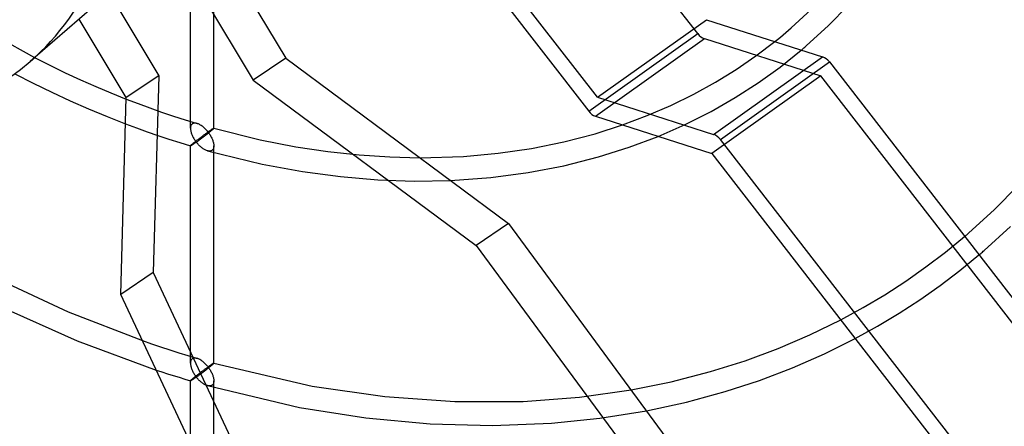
# Model space of a CAD drawing. Header units: millimetres. Extents: x -181 to 173, y -230 to 223.
# Tile 9 of 16: x 0 to 84, y -79 to -44. Entities that reach past the tile are written whole.
import ezdxf

# ---------------------------------------------------------------- set-up
doc = ezdxf.new("R2010")
doc.units = ezdxf.units.MM
doc.layers.add('HIDDEN', color=7, linetype='Continuous')
doc.layers.add('THICK', color=7, linetype='Continuous')

msp = doc.modelspace()

# ---------------------------------------------------------------- linework, layer by layer
at = {"layer": 'HIDDEN'}
for p, q in [((14.637, -53.366), (14.637, -34.746)), ((16.637, -53.366), (16.637, -34.746)), ((49.511, -50.707), (37.149, -34.776)), ((4.618, -36.709), (11.916, -48.86)), ((-4.052, -44.339), (1.278, -47.311)), ((49.511, -50.707), (58.85, -44.064)), ((63.084, -47.169), (64.71, -45.94)), ((59.475, -53.897), (68.814, -47.254)), ((61.393, -48.325), (63.084, -47.169)), ((65.168, -48.116), (66.98, -46.667)), ((60.055, -54.328), (69.393, -47.685)), ((11.916, -48.86), (9.135, -50.735)), ((11.916, -48.86), (11.438, -65.72)), ((59.636, -49.408), (61.393, -48.325)), ((63.28, -49.472), (65.168, -48.116)), ((57.787, -50.43), (59.636, -49.408)), ((61.311, -50.739), (63.28, -49.472)), ((55.814, -51.4), (57.787, -50.43)), ((9.132, -50.856), (10.145, -51.244)), ((10.145, -51.244), (11.154, -51.615)), ((49.511, -50.707), (59.475, -53.897)), ((53.777, -52.28), (55.814, -51.4)), ((59.253, -51.917), (61.311, -50.739)), ((11.154, -51.615), (12.164, -51.971)), ((12.164, -51.971), (13.175, -52.312)), ((13.175, -52.312), (14.186, -52.638)), ((51.664, -53.074), (53.777, -52.28)), ((57.029, -53.04), (59.253, -51.917)), ((9.071, -52.976), (9.998, -53.323)), ((14.186, -52.638), (15.198, -52.949)), ((14.679, -53.129), (14.66, -53.184)), ((14.704, -53.08), (14.679, -53.129)), ((14.735, -53.036), (14.704, -53.08)), ((14.771, -52.998), (14.735, -53.036)), ((14.819, -52.964), (14.771, -52.998)), ((14.873, -52.94), (14.819, -52.964)), ((14.932, -52.925), (14.873, -52.94)), ((14.995, -52.918), (14.932, -52.925)), ((15.061, -52.921), (14.995, -52.918)), ((15.129, -52.931), (15.061, -52.921)), ((15.198, -52.949), (15.129, -52.931)), ((15.26, -52.969), (15.198, -52.949)), ((15.321, -52.995), (15.26, -52.969)), ((15.383, -53.024), (15.321, -52.995)), ((15.445, -53.057), (15.383, -53.024)), ((15.506, -53.094), (15.445, -53.057)), ((15.566, -53.134), (15.506, -53.094)), ((15.626, -53.177), (15.566, -53.134)), ((54.725, -54.054), (57.029, -53.04)), ((9.998, -53.323), (10.925, -53.657)), ((10.925, -53.657), (11.853, -53.979)), ((11.853, -53.979), (12.782, -54.288)), ((14.64, -53.304), (14.637, -53.369)), ((14.637, -53.369), (14.64, -53.431)), ((14.647, -53.242), (14.64, -53.304)), ((14.64, -53.431), (14.646, -53.495)), ((14.646, -53.495), (14.656, -53.56)), ((14.66, -53.184), (14.647, -53.242)), ((14.656, -53.56), (14.669, -53.625)), ((14.669, -53.625), (14.686, -53.692)), ((14.686, -53.692), (14.706, -53.758)), ((14.706, -53.758), (14.728, -53.825)), ((14.728, -53.825), (14.753, -53.891)), ((14.753, -53.891), (14.781, -53.958)), ((14.781, -53.958), (14.811, -54.025)), ((15.686, -53.223), (15.626, -53.177)), ((15.682, -54.018), (15.737, -53.978)), ((15.745, -53.272), (15.686, -53.223)), ((15.737, -53.978), (15.791, -53.938)), ((15.803, -53.324), (15.745, -53.272)), ((15.791, -53.938), (15.844, -53.899)), ((15.862, -53.378), (15.803, -53.324)), ((15.833, -54.037), (15.89, -53.993)), ((15.844, -53.899), (15.896, -53.861)), ((15.919, -53.436), (15.862, -53.378)), ((15.89, -53.993), (15.947, -53.949)), ((15.896, -53.861), (15.947, -53.824)), ((15.975, -53.495), (15.919, -53.436)), ((15.947, -53.824), (15.996, -53.788)), ((15.947, -53.949), (16.004, -53.904)), ((16.031, -53.557), (15.975, -53.495)), ((15.996, -53.788), (16.045, -53.754)), ((16.004, -53.904), (16.06, -53.86)), ((16.085, -53.621), (16.031, -53.557)), ((16.045, -53.754), (16.092, -53.72)), ((16.06, -53.86), (16.117, -53.815)), ((16.138, -53.687), (16.085, -53.621)), ((16.092, -53.72), (16.138, -53.687)), ((16.117, -53.815), (16.172, -53.771)), ((16.189, -53.651), (16.138, -53.687)), ((16.138, -53.687), (16.183, -53.747)), ((16.172, -53.771), (16.226, -53.728)), ((16.183, -53.747), (16.227, -53.809)), ((16.238, -53.616), (16.189, -53.651)), ((16.226, -53.728), (16.279, -53.685)), ((16.227, -53.809), (16.27, -53.871)), ((16.285, -53.583), (16.238, -53.616)), ((16.27, -53.871), (16.311, -53.935)), ((16.279, -53.685), (16.33, -53.644)), ((16.329, -53.553), (16.285, -53.583)), ((16.311, -53.935), (16.35, -53.999)), ((16.371, -53.524), (16.329, -53.553)), ((16.33, -53.644), (16.378, -53.604)), ((16.35, -53.999), (16.387, -54.064)), ((16.41, -53.497), (16.371, -53.524)), ((16.378, -53.604), (16.424, -53.566)), ((16.447, -53.473), (16.41, -53.497)), ((16.424, -53.566), (16.466, -53.531)), ((16.48, -53.451), (16.447, -53.473)), ((16.466, -53.531), (16.504, -53.498)), ((16.511, -53.431), (16.48, -53.451)), ((16.504, -53.498), (16.546, -53.462)), ((16.539, -53.413), (16.511, -53.431)), ((16.564, -53.398), (16.539, -53.413)), ((16.546, -53.462), (16.58, -53.43)), ((16.586, -53.385), (16.564, -53.398)), ((16.58, -53.43), (16.606, -53.405)), ((16.604, -53.375), (16.586, -53.385)), ((16.619, -53.368), (16.604, -53.375)), ((16.606, -53.405), (16.624, -53.386)), ((16.629, -53.364), (16.619, -53.368)), ((16.624, -53.386), (16.634, -53.373)), ((16.636, -53.364), (16.629, -53.364)), ((16.634, -53.373), (16.637, -53.366)), ((16.637, -53.364), (16.636, -53.364)), ((16.636, -53.364), (16.636, -53.364)), ((16.636, -53.364), (20.602, -54.342)), ((16.637, -53.365), (16.637, -53.364)), ((16.637, -53.364), (16.637, -53.364)), ((16.637, -53.366), (16.637, -53.365)), ((16.637, -53.365), (16.637, -53.365)), ((12.782, -54.288), (13.711, -54.585)), ((13.711, -54.585), (14.64, -54.869)), ((14.64, -54.859), (14.647, -54.849)), ((14.647, -54.849), (14.66, -54.834)), ((14.66, -54.834), (14.679, -54.814)), ((14.679, -54.814), (14.704, -54.791)), ((14.709, -54.839), (14.689, -54.851)), ((14.704, -54.791), (14.735, -54.763)), ((14.733, -54.825), (14.709, -54.839)), ((14.759, -54.809), (14.733, -54.825)), ((14.735, -54.763), (14.771, -54.731)), ((14.788, -54.791), (14.759, -54.809)), ((14.771, -54.731), (14.81, -54.698)), ((14.819, -54.771), (14.788, -54.791)), ((14.81, -54.698), (14.853, -54.662)), ((14.811, -54.025), (14.844, -54.092)), ((14.852, -54.75), (14.819, -54.771)), ((14.844, -54.092), (14.879, -54.159)), ((14.888, -54.726), (14.852, -54.75)), ((14.853, -54.662), (14.899, -54.623)), ((14.879, -54.159), (14.917, -54.226)), ((14.925, -54.701), (14.888, -54.726)), ((14.899, -54.623), (14.948, -54.583)), ((14.917, -54.226), (14.957, -54.293)), ((14.964, -54.674), (14.925, -54.701)), ((14.948, -54.583), (15, -54.542)), ((14.957, -54.293), (14.999, -54.359)), ((15.005, -54.646), (14.964, -54.674)), ((14.999, -54.359), (15.043, -54.425)), ((15, -54.542), (15.054, -54.499)), ((15.048, -54.616), (15.005, -54.646)), ((15.043, -54.425), (15.089, -54.489)), ((15.092, -54.585), (15.048, -54.616)), ((15.054, -54.499), (15.11, -54.455)), ((15.089, -54.489), (15.137, -54.553)), ((15.137, -54.553), (15.092, -54.585)), ((15.11, -54.455), (15.166, -54.41)), ((15.137, -54.553), (15.186, -54.518)), ((15.185, -54.613), (15.137, -54.553)), ((15.166, -54.41), (15.224, -54.366)), ((15.234, -54.671), (15.185, -54.613)), ((15.186, -54.518), (15.236, -54.482)), ((15.224, -54.366), (15.282, -54.321)), ((15.284, -54.727), (15.234, -54.671)), ((15.236, -54.482), (15.288, -54.445)), ((15.282, -54.321), (15.34, -54.276)), ((15.335, -54.782), (15.284, -54.727)), ((15.288, -54.445), (15.34, -54.407)), ((15.388, -54.836), (15.335, -54.782)), ((15.34, -54.276), (15.398, -54.232)), ((15.34, -54.407), (15.393, -54.368)), ((15.442, -54.888), (15.388, -54.836)), ((15.393, -54.368), (15.446, -54.329)), ((15.398, -54.232), (15.456, -54.188)), ((15.446, -54.329), (15.5, -54.288)), ((15.456, -54.188), (15.513, -54.145)), ((15.5, -54.288), (15.555, -54.248)), ((15.513, -54.145), (15.57, -54.102)), ((15.555, -54.248), (15.61, -54.206)), ((15.57, -54.102), (15.627, -54.06)), ((15.61, -54.206), (15.665, -54.165)), ((15.627, -54.06), (15.682, -54.018)), ((15.665, -54.165), (15.721, -54.123)), ((15.721, -54.123), (15.777, -54.08)), ((15.777, -54.08), (15.833, -54.037)), ((16.387, -54.064), (16.423, -54.13)), ((16.423, -54.13), (16.456, -54.197)), ((16.456, -54.197), (16.487, -54.264)), ((16.487, -54.264), (16.516, -54.331)), ((16.516, -54.331), (16.542, -54.399)), ((16.542, -54.399), (16.566, -54.467)), ((16.566, -54.467), (16.586, -54.534)), ((16.586, -54.534), (16.604, -54.602)), ((16.604, -54.602), (16.618, -54.668)), ((16.618, -54.668), (16.628, -54.734)), ((16.628, -54.734), (16.635, -54.799)), ((16.635, -54.799), (16.637, -54.863)), ((20.602, -54.342), (23.657, -54.944)), ((113.4, -123.073), (60.055, -54.328)), ((14.637, -73.485), (14.637, -54.866)), ((14.637, -54.866), (14.64, -54.859)), ((14.638, -54.867), (14.637, -54.866)), ((14.638, -54.868), (14.638, -54.867)), ((14.639, -54.869), (14.638, -54.868)), ((14.638, -54.868), (14.638, -54.868)), ((14.64, -54.869), (14.639, -54.869)), ((14.639, -54.869), (14.639, -54.869)), ((14.646, -54.869), (14.64, -54.869)), ((14.657, -54.866), (14.646, -54.869)), ((14.671, -54.859), (14.657, -54.866)), ((14.689, -54.851), (14.671, -54.859)), ((15.497, -54.937), (15.442, -54.888)), ((15.552, -54.985), (15.497, -54.937)), ((15.609, -55.03), (15.552, -54.985)), ((15.667, -55.073), (15.609, -55.03)), ((15.726, -55.114), (15.667, -55.073)), ((15.785, -55.151), (15.726, -55.114)), ((15.844, -55.186), (15.785, -55.151)), ((15.904, -55.216), (15.844, -55.186)), ((15.964, -55.244), (15.904, -55.216)), ((16.024, -55.267), (15.964, -55.244)), ((16.084, -55.286), (16.024, -55.267)), ((16.144, -55.3), (16.084, -55.286)), ((16.085, -55.286), (20.786, -56.428)), ((16.203, -55.309), (16.144, -55.3)), ((16.26, -55.312), (16.203, -55.309)), ((16.315, -55.309), (16.26, -55.312)), ((16.368, -55.3), (16.315, -55.309)), ((16.417, -55.284), (16.368, -55.3)), ((16.463, -55.261), (16.417, -55.284)), ((16.504, -55.231), (16.463, -55.261)), ((16.54, -55.193), (16.504, -55.231)), ((16.571, -55.15), (16.54, -55.193)), ((16.596, -55.101), (16.571, -55.15)), ((16.615, -55.047), (16.596, -55.101)), ((16.628, -54.989), (16.615, -55.047)), ((16.635, -54.927), (16.628, -54.989)), ((16.637, -54.863), (16.635, -54.927)), ((16.637, -73.485), (16.637, -54.866)), ((23.657, -54.944), (26.403, -55.358)), ((26.403, -55.358), (29.094, -55.649)), ((29.094, -55.649), (31.721, -55.822)), ((20.786, -56.428), (24.248, -57.068)), ((31.721, -55.822), (34.298, -55.883)), ((24.248, -57.068), (27.505, -57.503)), ((27.505, -57.503), (30.695, -57.772)), ((30.695, -57.772), (33.811, -57.88)), ((33.811, -57.88), (36.922, -57.828)), ((79.353, -63.964), (80.986, -62.625)), ((77.669, -65.241), (79.353, -63.964)), ((80.576, -65.546), (82.214, -64.207)), ((11.438, -65.72), (8.657, -67.596)), ((11.438, -65.72), (37.983, -122.25)), ((75.934, -66.457), (77.669, -65.241)), ((78.89, -66.826), (80.576, -65.546)), ((74.144, -67.614), (75.934, -66.457)), ((77.155, -68.046), (78.89, -66.826)), ((72.299, -68.711), (74.144, -67.614)), ((75.366, -69.209), (77.155, -68.046)), ((70.361, -69.765), (72.299, -68.711)), ((73.525, -70.313), (75.366, -69.209)), ((71.607, -71.37), (73.525, -70.313)), ((10.514, -71.55), (11.294, -71.82)), ((11.294, -71.82), (12.074, -72.083)), ((12.074, -72.083), (12.855, -72.34)), ((12.855, -72.34), (13.635, -72.589)), ((13.635, -72.589), (14.416, -72.832)), ((14.416, -72.832), (15.197, -73.067)), ((14.647, -73.361), (14.64, -73.423)), ((14.66, -73.303), (14.647, -73.361)), ((14.679, -73.248), (14.66, -73.303)), ((14.704, -73.199), (14.679, -73.248)), ((14.735, -73.155), (14.704, -73.199)), ((14.771, -73.118), (14.735, -73.155)), ((14.819, -73.084), (14.771, -73.118)), ((14.873, -73.059), (14.819, -73.084)), ((14.932, -73.044), (14.873, -73.059)), ((14.995, -73.037), (14.932, -73.044)), ((15.06, -73.039), (14.995, -73.037)), ((15.128, -73.05), (15.06, -73.039)), ((15.198, -73.067), (15.128, -73.05)), ((15.261, -73.088), (15.198, -73.067)), ((15.324, -73.114), (15.261, -73.088)), ((15.388, -73.145), (15.324, -73.114)), ((15.451, -73.179), (15.388, -73.145)), ((15.513, -73.217), (15.451, -73.179)), ((15.575, -73.259), (15.513, -73.217)), ((15.637, -73.303), (15.575, -73.259)), ((15.697, -73.35), (15.637, -73.303)), ((15.756, -73.4), (15.697, -73.35)), ((15.815, -73.452), (15.756, -73.4)), ((11.695, -74.065), (12.185, -74.225)), ((12.185, -74.225), (12.676, -74.383)), ((14.64, -73.423), (14.637, -73.488)), ((14.637, -73.488), (14.64, -73.55)), ((14.64, -73.55), (14.646, -73.613)), ((14.646, -73.613), (14.656, -73.678)), ((14.656, -73.678), (14.669, -73.743)), ((14.669, -73.743), (14.686, -73.809)), ((14.686, -73.809), (14.706, -73.875)), ((14.706, -73.875), (14.728, -73.942)), ((14.728, -73.942), (14.753, -74.008)), ((14.753, -74.008), (14.78, -74.075)), ((14.78, -74.075), (14.811, -74.142)), ((14.811, -74.142), (14.843, -74.209)), ((14.843, -74.209), (14.879, -74.276)), ((15.484, -74.285), (15.539, -74.244)), ((15.539, -74.244), (15.593, -74.203)), ((15.593, -74.203), (15.647, -74.162)), ((15.647, -74.162), (15.7, -74.123)), ((15.667, -74.282), (15.722, -74.24)), ((15.7, -74.123), (15.753, -74.084)), ((15.722, -74.24), (15.778, -74.197)), ((15.753, -74.084), (15.805, -74.046)), ((15.778, -74.197), (15.834, -74.154)), ((15.805, -74.046), (15.855, -74.009)), ((15.872, -73.506), (15.815, -73.452)), ((15.834, -74.154), (15.891, -74.11)), ((15.855, -74.009), (15.905, -73.972)), ((15.928, -73.563), (15.872, -73.506)), ((15.891, -74.11), (15.948, -74.066)), ((15.905, -73.972), (15.954, -73.937)), ((15.982, -73.621), (15.928, -73.563)), ((15.948, -74.066), (16.005, -74.022)), ((15.954, -73.937), (16.002, -73.902)), ((16.036, -73.681), (15.982, -73.621)), ((16.002, -73.902), (16.048, -73.869)), ((16.005, -74.022), (16.061, -73.978)), ((16.087, -73.742), (16.036, -73.681)), ((16.048, -73.869), (16.093, -73.836)), ((16.061, -73.978), (16.117, -73.934)), ((16.138, -73.805), (16.087, -73.742)), ((16.093, -73.836), (16.138, -73.805)), ((16.117, -73.934), (16.173, -73.89)), ((16.186, -73.77), (16.138, -73.805)), ((16.138, -73.805), (16.183, -73.865)), ((16.173, -73.89), (16.227, -73.846)), ((16.183, -73.865), (16.227, -73.926)), ((16.233, -73.737), (16.186, -73.77)), ((16.227, -73.846), (16.279, -73.804)), ((16.227, -73.926), (16.27, -73.989)), ((16.279, -73.705), (16.233, -73.737)), ((16.27, -73.989), (16.311, -74.053)), ((16.322, -73.675), (16.279, -73.705)), ((16.279, -73.804), (16.33, -73.763)), ((16.311, -74.053), (16.35, -74.117)), ((16.363, -73.647), (16.322, -73.675)), ((16.33, -73.763), (16.378, -73.723)), ((16.35, -74.117), (16.387, -74.182)), ((16.402, -73.621), (16.363, -73.647)), ((16.378, -73.723), (16.424, -73.685)), ((16.387, -74.182), (16.423, -74.248)), ((16.439, -73.596), (16.402, -73.621)), ((16.423, -74.248), (16.456, -74.315)), ((16.424, -73.685), (16.466, -73.65)), ((16.474, -73.573), (16.439, -73.596)), ((16.466, -73.65), (16.504, -73.618)), ((16.505, -73.553), (16.474, -73.573)), ((16.504, -73.618), (16.546, -73.581)), ((16.534, -73.534), (16.505, -73.553)), ((16.56, -73.518), (16.534, -73.534)), ((16.546, -73.581), (16.58, -73.549)), ((16.583, -73.505), (16.56, -73.518)), ((16.58, -73.549), (16.606, -73.524)), ((16.602, -73.495), (16.583, -73.505)), ((16.618, -73.487), (16.602, -73.495)), ((16.606, -73.524), (16.624, -73.505)), ((16.629, -73.483), (16.618, -73.487)), ((16.624, -73.505), (16.634, -73.492)), ((16.636, -73.482), (16.629, -73.483)), ((16.634, -73.492), (16.637, -73.484)), ((16.637, -73.483), (16.636, -73.482)), ((16.636, -73.482), (16.636, -73.482)), ((16.636, -73.482), (25.069, -75.436)), ((16.637, -73.484), (16.637, -73.483)), ((16.637, -73.483), (16.637, -73.483)), ((16.637, -73.483), (16.637, -73.483)), ((16.637, -73.484), (16.637, -73.484)), ((12.676, -74.383), (13.167, -74.538)), ((13.167, -74.538), (13.658, -74.691)), ((13.658, -74.691), (14.149, -74.841)), ((14.149, -74.841), (14.64, -74.988)), ((14.637, -80.332), (14.637, -74.985)), ((14.637, -74.985), (14.64, -74.978)), ((14.638, -74.986), (14.637, -74.985)), ((14.638, -74.987), (14.638, -74.986)), ((14.638, -74.986), (14.638, -74.986)), ((14.639, -74.987), (14.638, -74.987)), ((14.639, -74.988), (14.639, -74.987)), ((14.64, -74.988), (14.639, -74.988)), ((14.64, -74.978), (14.647, -74.967)), ((14.646, -74.987), (14.64, -74.988)), ((14.657, -74.984), (14.646, -74.987)), ((14.647, -74.967), (14.66, -74.953)), ((14.671, -74.978), (14.657, -74.984)), ((14.66, -74.953), (14.679, -74.933)), ((14.688, -74.969), (14.671, -74.978)), ((14.679, -74.933), (14.704, -74.91)), ((14.709, -74.958), (14.688, -74.969)), ((14.704, -74.91), (14.735, -74.882)), ((14.733, -74.944), (14.709, -74.958)), ((14.759, -74.928), (14.733, -74.944)), ((14.735, -74.882), (14.771, -74.85)), ((14.788, -74.91), (14.759, -74.928)), ((14.771, -74.85), (14.809, -74.818)), ((14.819, -74.89), (14.788, -74.91)), ((14.809, -74.818), (14.849, -74.783)), ((14.852, -74.868), (14.819, -74.89)), ((14.849, -74.783), (14.894, -74.747)), ((14.887, -74.844), (14.852, -74.868)), ((14.879, -74.276), (14.916, -74.343)), ((14.925, -74.819), (14.887, -74.844)), ((14.894, -74.747), (14.941, -74.708)), ((14.916, -74.343), (14.956, -74.41)), ((14.964, -74.792), (14.925, -74.819)), ((14.941, -74.708), (14.991, -74.668)), ((14.956, -74.41), (14.999, -74.476)), ((15.005, -74.764), (14.964, -74.792)), ((14.991, -74.668), (15.042, -74.627)), ((14.999, -74.476), (15.043, -74.542)), ((15.048, -74.734), (15.005, -74.764)), ((15.042, -74.627), (15.095, -74.585)), ((15.043, -74.542), (15.089, -74.607)), ((15.092, -74.703), (15.048, -74.734)), ((15.089, -74.607), (15.137, -74.671)), ((15.137, -74.671), (15.092, -74.703)), ((15.095, -74.585), (15.15, -74.542)), ((15.137, -74.671), (15.186, -74.636)), ((15.185, -74.73), (15.137, -74.671)), ((15.15, -74.542), (15.205, -74.499)), ((15.234, -74.788), (15.185, -74.73)), ((15.186, -74.636), (15.237, -74.6)), ((15.205, -74.499), (15.261, -74.456)), ((15.284, -74.845), (15.234, -74.788)), ((15.237, -74.6), (15.288, -74.563)), ((15.261, -74.456), (15.316, -74.413)), ((15.335, -74.9), (15.284, -74.845)), ((15.288, -74.563), (15.34, -74.525)), ((15.316, -74.413), (15.372, -74.37)), ((15.388, -74.954), (15.335, -74.9)), ((15.34, -74.525), (15.393, -74.486)), ((15.372, -74.37), (15.428, -74.328)), ((15.442, -75.006), (15.388, -74.954)), ((15.393, -74.486), (15.447, -74.446)), ((15.428, -74.328), (15.484, -74.285)), ((15.497, -75.055), (15.442, -75.006)), ((15.447, -74.446), (15.501, -74.406)), ((15.552, -75.103), (15.497, -75.055)), ((15.501, -74.406), (15.556, -74.365)), ((15.556, -74.365), (15.611, -74.323)), ((15.611, -74.323), (15.667, -74.282)), ((16.456, -74.315), (16.487, -74.382)), ((16.487, -74.382), (16.516, -74.449)), ((16.516, -74.449), (16.542, -74.517)), ((16.542, -74.517), (16.566, -74.585)), ((16.566, -74.585), (16.586, -74.653)), ((16.586, -74.653), (16.604, -74.72)), ((16.604, -74.72), (16.618, -74.787)), ((16.618, -74.787), (16.628, -74.853)), ((16.628, -74.853), (16.635, -74.918)), ((16.635, -75.046), (16.628, -75.107)), ((16.635, -74.918), (16.637, -74.981)), ((16.637, -74.981), (16.635, -75.046)), ((16.637, -84.591), (16.637, -74.985)), ((15.609, -75.148), (15.552, -75.103)), ((15.667, -75.191), (15.609, -75.148)), ((15.725, -75.232), (15.667, -75.191)), ((15.784, -75.269), (15.725, -75.232)), ((15.844, -75.304), (15.784, -75.269)), ((15.904, -75.335), (15.844, -75.304)), ((15.963, -75.362), (15.904, -75.335)), ((16.023, -75.385), (15.963, -75.362)), ((16.083, -75.404), (16.023, -75.385)), ((16.143, -75.419), (16.083, -75.404)), ((16.084, -75.405), (23.994, -77.27)), ((16.202, -75.428), (16.143, -75.419)), ((16.26, -75.431), (16.202, -75.428)), ((16.315, -75.428), (16.26, -75.431)), ((16.368, -75.419), (16.315, -75.428)), ((16.417, -75.403), (16.368, -75.419)), ((16.463, -75.38), (16.417, -75.403)), ((16.504, -75.35), (16.463, -75.38)), ((16.54, -75.312), (16.504, -75.35)), ((16.571, -75.269), (16.54, -75.312)), ((16.596, -75.22), (16.571, -75.269)), ((16.615, -75.166), (16.596, -75.22)), ((16.628, -75.107), (16.615, -75.166)), ((25.069, -75.436), (31.281, -76.342)), ((47.975, -76.393), (52.393, -75.768)), ((31.281, -76.342), (37.282, -76.775)), ((37.282, -76.775), (43.153, -76.753)), ((43.153, -76.753), (47.975, -76.393)), ((23.994, -77.27), (29.67, -78.168)), ((49.718, -78.199), (53.712, -77.56)), ((29.67, -78.168), (35.185, -78.678)), ((45.574, -78.62), (49.718, -78.199)), ((35.185, -78.678), (40.524, -78.82)), ((40.524, -78.82), (45.574, -78.62))]:
    msp.add_line(p, q, dxfattribs=at)
msp.add_ellipse((59.555, -54.761), major_axis=(-0.58, 0.815), ratio=0.65974, start_param=-1.507724, end_param=-0.722326, dxfattribs=at)
at = {"layer": 'THICK'}
for p, q in [((58.104, -45.257), (45.488, -29)), ((15.15, -34.627), (22.797, -47.36)), ((36.512, -36.109), (48.765, -51.9)), ((12.719, -37.085), (20.016, -49.236)), ((11.665, -38.315), (0.885, -47.651)), ((69.278, -44.592), (71.021, -42.808)), ((66.131, -44.762), (67.842, -43.197)), ((9.135, -50.735), (5.093, -44.006)), ((58.85, -44.064), (68.814, -47.254)), ((67.441, -46.274), (69.278, -44.592)), ((48.765, -51.9), (58.104, -45.257)), ((64.951, -45.748), (65.19, -45.554)), ((65.19, -45.554), (65.427, -45.359)), ((65.427, -45.359), (65.663, -45.161)), ((65.663, -45.161), (65.898, -44.963)), ((65.898, -44.963), (66.131, -44.762)), ((49.345, -52.331), (58.683, -45.688)), ((58.683, -45.688), (68.647, -48.878)), ((64.71, -45.94), (64.951, -45.748)), ((67.211, -46.471), (67.288, -46.406)), ((67.288, -46.406), (67.364, -46.34)), ((67.364, -46.34), (67.441, -46.274)), ((66.98, -46.667), (67.057, -46.602)), ((67.057, -46.602), (67.134, -46.537)), ((67.134, -46.537), (67.211, -46.471)), ((1.278, -47.311), (2.589, -47.97)), ((2.589, -47.97), (3.901, -48.602)), ((22.797, -47.36), (20.016, -49.236)), ((22.797, -47.36), (41.906, -61.521)), ((69.393, -47.685), (103.311, -91.394)), ((-0.413, -48.687), (1.165, -49.496)), ((3.901, -48.602), (5.206, -49.204)), ((68.647, -48.878), (59.308, -55.521)), ((102.795, -92.884), (68.647, -48.878)), ((1.165, -49.496), (2.75, -50.27)), ((5.206, -49.204), (6.512, -49.78)), ((6.512, -49.78), (7.823, -50.331)), ((20.016, -49.236), (39.125, -63.396)), ((2.75, -50.27), (4.328, -51.002)), ((7.823, -50.331), (9.132, -50.856)), ((4.328, -51.002), (5.907, -51.696)), ((8.657, -67.596), (9.135, -50.735)), ((5.907, -51.696), (7.493, -52.356)), ((7.493, -52.356), (9.071, -52.976)), ((49.311, -53.825), (51.664, -53.074)), ((49.345, -52.331), (59.308, -55.521)), ((46.629, -54.526), (49.311, -53.825)), ((43.868, -55.084), (46.629, -54.526)), ((52.234, -54.993), (54.725, -54.054)), ((38.022, -55.77), (41.001, -55.501)), ((41.001, -55.501), (43.868, -55.084)), ((49.613, -55.82), (52.234, -54.993)), ((59.308, -55.521), (97.608, -104.877)), ((34.298, -55.883), (38.022, -55.77)), ((46.635, -56.575), (49.613, -55.82)), ((40.39, -57.581), (43.572, -57.162)), ((43.572, -57.162), (46.635, -56.575)), ((36.922, -57.828), (40.39, -57.581)), ((83.507, -60.343), (85.57, -58.251)), ((81.339, -62.322), (83.507, -60.343)), ((41.906, -61.521), (39.125, -63.396)), ((41.906, -61.521), (82.13, -116.165)), ((81.163, -62.474), (81.222, -62.423)), ((81.222, -62.423), (81.28, -62.373)), ((81.28, -62.373), (81.339, -62.322)), ((82.648, -63.834), (84.916, -61.763)), ((80.986, -62.625), (81.045, -62.575)), ((81.045, -62.575), (81.104, -62.524)), ((81.104, -62.524), (81.163, -62.474)), ((39.125, -63.396), (79.349, -118.041)), ((82.286, -64.145), (82.359, -64.083)), ((82.359, -64.083), (82.431, -64.021)), ((82.431, -64.021), (82.504, -63.959)), ((82.504, -63.959), (82.576, -63.896)), ((82.576, -63.896), (82.648, -63.834)), ((82.214, -64.207), (82.286, -64.145)), ((-2.234, -66.122), (4.155, -69.083)), ((35.202, -124.126), (8.657, -67.596)), ((-1.88, -68.528), (4.931, -71.572)), ((4.155, -69.083), (10.514, -71.55)), ((67.724, -71.052), (70.361, -69.765)), ((4.931, -71.572), (11.695, -74.065)), ((64.999, -72.218), (67.724, -71.052)), ((68.96, -72.685), (71.607, -71.37)), ((62.171, -73.266), (64.999, -72.218)), ((59.207, -74.198), (62.171, -73.266)), ((66.23, -73.878), (68.96, -72.685)), ((55.844, -75.069), (59.207, -74.198)), ((63.401, -74.955), (66.23, -73.878)), ((52.393, -75.768), (55.844, -75.069)), ((60.47, -75.912), (63.401, -74.955)), ((57.147, -76.816), (60.47, -75.912)), ((53.712, -77.56), (57.147, -76.816))]:
    msp.add_line(p, q, dxfattribs=at)
for centre, major_axis, ratio, start_param, end_param in [((-7.988, -6.917), (-101.799, 117.547), 0.75, -2.427868, -0.857072), ((-20.413, -17.678), (97.838, -112.974), 0.75, 0.713724, 3.141593), ((-14.023, -12.144), (-99.835, 115.279), 0.75, -2.427868, -0.857072), ((-20.413, -17.678), (-99.835, 115.279), 0.75, -3.141592, -0.857072), ((-23.075, -19.984), (-23.96, 27.667), 0.75, 0.713724, 3.141578), ((-23.075, -19.984), (-23.96, 27.667), 0.75, 3.141578, 3.855317), ((58.604, -44.824), (0.58, -0.815), 0.65974, -1.507724, -0.722326), ((-7.988, -6.917), (-101.799, 117.547), 0.75, 2.93407, 3.855317), ((68.893, -48.118), (0.58, -0.815), 0.65974, 1.633869, 2.419267), ((49.265, -51.467), (-0.58, 0.815), 0.65974, 1.633869, 2.419267), ((-20.413, -17.678), (97.838, -112.974), 0.75, 0, 0.713724)]:
    msp.add_ellipse(centre, major_axis=major_axis, ratio=ratio, start_param=start_param, end_param=end_param, dxfattribs=at)

doc.saveas('drawing.dxf')
